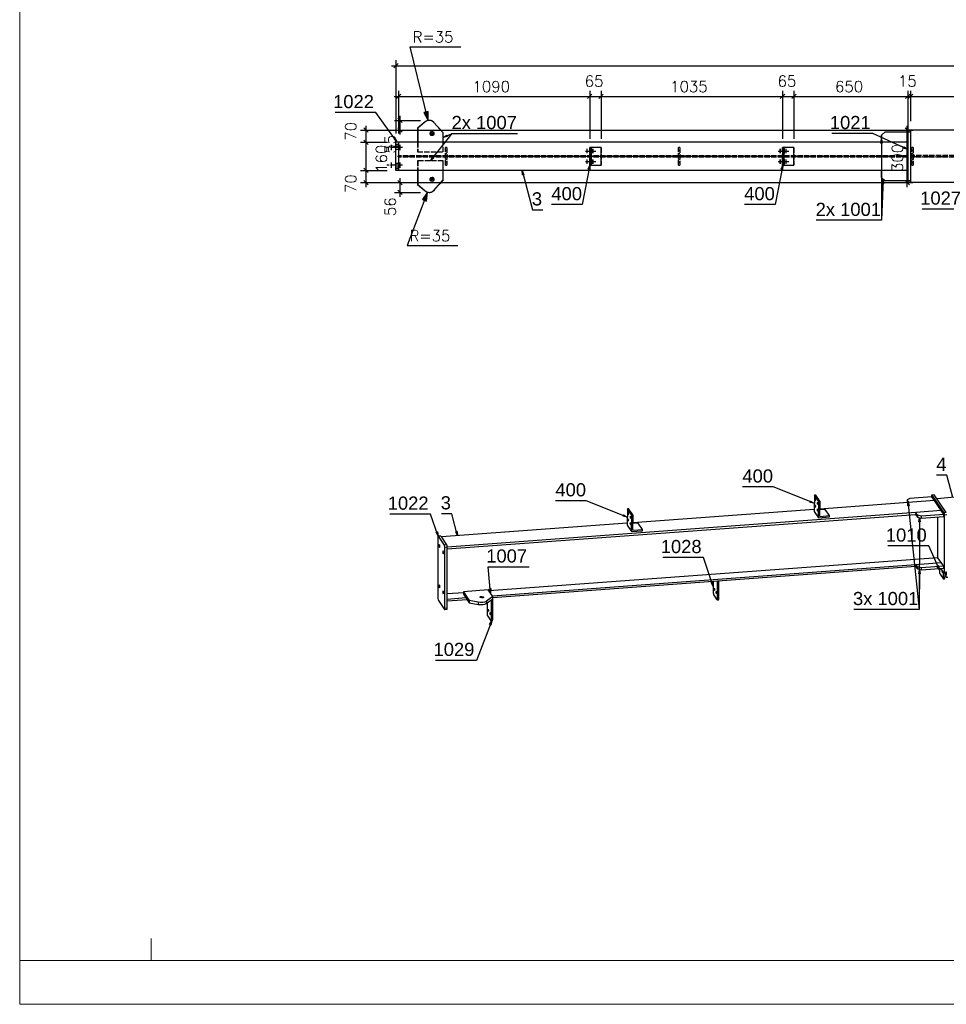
# Model space of a CAD drawing. Header units: millimetres. Extents: x 1814 to 94182, y 11562 to 49454.
# Tile 80 of 256: x 14658 to 15187, y 20272 to 20834. Entities that reach past the tile are written whole.
import ezdxf

# ---------------------------------------------------------------- set-up
doc = ezdxf.new("R2010")
doc.units = ezdxf.units.MM
doc.linetypes.add('ACAD_ISO02W100', pattern=[15, 12, -3])
doc.linetypes.add('ACAD_ISO04W100', pattern=[30, 24, -3, 0, -3])
doc.layers.add('AS_DIM_ON', color=7, linetype='Continuous')
doc.layers.add('pomoc', color=210, linetype='Continuous', lineweight=9, plot=False)
doc.layers.add('ramka', color=84, linetype='Continuous', lineweight=15)
doc.layers.add('wymiar', color=135, linetype='Continuous', lineweight=9)
doc.styles.add('ARIAL', font='arial.ttf')
doc.styles.add('ROMANS', font='romans')

msp = doc.modelspace()

# ---------------------------------------------------------------- hatches: boundary and pattern name
at = {"layer": 'AS_DIM_ON'}
for points in [[(14891.03, 20776.339), (14891.071, 20781.493), (14888.641, 20780.906)], [(14890.689, 20735.42), (14887.748, 20731.188), (14890.086, 20730.302)]]:
    msp.add_hatch(color=8, dxfattribs=at).paths.add_polyline_path(points, flags=0)

# ---------------------------------------------------------------- linework, layer by layer
at = {"color": 145, "linetype": 'Continuous', "ltscale": 0.25}
for p, q in [((14889.395, 20775.554), (14885.072, 20771.852)), ((14889.409, 20775.554), (14885.087, 20771.852)), ((14889.395, 20775.554), (14889.409, 20775.554)), ((14891.686, 20776.396), (14891.671, 20776.396)), ((14899.673, 20769.21), (14894.296, 20775.228)), ((14885.072, 20771.852), (14885.071, 20763.853)), ((14885.072, 20771.852), (14885.087, 20771.852)), ((14885.087, 20771.852), (14885.085, 20763.853)), ((14899.672, 20763.853), (14899.673, 20769.21)), ((15151.681, 20769.853), (15149.681, 20767.853)), ((15149.681, 20767.853), (15149.705, 20767.853)), ((15149.681, 20767.853), (15149.681, 20763.853)), ((15149.705, 20767.853), (15151.705, 20769.853)), ((15149.705, 20763.853), (15149.705, 20767.853)), ((15151.681, 20769.853), (15151.705, 20769.853)), ((15151.705, 20769.853), (15164.702, 20769.853)), ((15166.202, 20770.853), (15164.702, 20770.853)), ((15164.702, 20770.853), (15164.702, 20770.56)), ((15164.702, 20770.56), (15164.702, 20769.853)), ((15164.702, 20769.853), (15166.202, 20769.853)), ((15164.702, 20769.853), (15164.702, 20741.853)), ((15346.702, 20770.853), (15166.202, 20770.853)), ((15166.202, 20770.853), (15166.202, 20770.56)), ((15166.202, 20770.56), (15166.202, 20769.853)), ((15166.202, 20769.853), (15166.202, 20741.853)), ((14874.202, 20763.853), (14872.702, 20763.853)), ((14872.702, 20763.56), (14872.702, 20763.853)), ((14872.702, 20762.853), (14872.702, 20763.56)), ((14872.702, 20762.853), (14874.202, 20762.853)), ((14872.702, 20748.853), (14872.702, 20762.853)), ((14874.202, 20763.853), (14874.202, 20763.56)), ((15149.705, 20763.853), (14874.202, 20763.853)), ((14874.202, 20763.56), (14874.202, 20762.853)), ((14874.202, 20762.853), (14874.202, 20748.853)), ((15164.702, 20763.853), (15149.705, 20763.853)), ((14983.402, 20760.853), (14983.202, 20760.853)), ((14983.202, 20760.853), (14983.202, 20750.853)), ((14984.202, 20760.853), (14983.402, 20760.853)), ((14983.402, 20750.853), (14983.402, 20760.853)), ((14989.717, 20760.853), (14984.202, 20760.853)), ((14984.202, 20750.853), (14984.202, 20760.853)), ((14989.717, 20750.853), (14989.717, 20760.853)), ((15093.402, 20760.853), (15093.202, 20760.853)), ((15093.202, 20760.853), (15093.202, 20750.853)), ((15099.717, 20760.853), (15093.402, 20760.853)), ((15093.402, 20750.853), (15093.402, 20760.853)), ((15094.202, 20750.853), (15094.202, 20760.853)), ((15099.717, 20750.853), (15099.717, 20760.853)), ((14983.202, 20750.853), (14983.402, 20750.853)), ((14983.402, 20750.853), (14984.202, 20750.853)), ((14984.202, 20750.853), (14989.717, 20750.853)), ((15093.202, 20750.853), (15093.402, 20750.853)), ((15093.402, 20750.853), (15099.717, 20750.853)), ((14872.702, 20748.853), (14874.202, 20748.853)), ((14872.702, 20748.146), (14872.702, 20748.853)), ((14872.702, 20747.853), (14872.702, 20748.146)), ((14874.202, 20747.853), (14872.702, 20747.853)), ((14874.202, 20748.853), (14874.202, 20748.146)), ((14874.202, 20748.146), (14874.202, 20747.853)), ((15149.705, 20747.853), (14874.202, 20747.853)), ((14885.071, 20747.853), (14885.072, 20739.819)), ((14885.085, 20747.853), (14885.087, 20739.819)), ((14899.667, 20742.461), (14899.668, 20747.853)), ((15149.681, 20747.853), (15149.681, 20743.853)), ((15164.702, 20747.853), (15149.705, 20747.853)), ((15149.705, 20743.853), (15149.705, 20747.853)), ((14885.072, 20739.819), (14889.395, 20736.117)), ((14885.087, 20739.819), (14885.072, 20739.819)), ((14885.087, 20739.819), (14889.409, 20736.117)), ((14894.296, 20736.443), (14899.673, 20742.461)), ((15149.681, 20743.853), (15151.681, 20741.853)), ((15149.705, 20743.853), (15149.681, 20743.853)), ((15151.705, 20741.853), (15149.705, 20743.853)), ((15151.705, 20741.853), (15151.681, 20741.853)), ((15164.702, 20741.853), (15151.705, 20741.853)), ((15166.202, 20741.853), (15164.702, 20741.853)), ((15164.702, 20741.853), (15164.702, 20741.146)), ((15164.702, 20741.146), (15164.702, 20740.853)), ((15166.202, 20740.853), (15164.702, 20740.853)), ((15166.202, 20741.853), (15166.202, 20741.146)), ((15166.202, 20741.146), (15166.202, 20740.853)), ((15566.202, 20740.853), (15166.202, 20740.853)), ((14889.409, 20736.117), (14889.395, 20736.117)), ((14891.671, 20735.275), (14891.686, 20735.275)), ((15111.401, 20562.564), (15111.208, 20553.256)), ((15112.177, 20562.621), (15111.401, 20562.564)), ((15113.841, 20558.979), (15111.401, 20562.564)), ((15112.665, 20561.904), (15112.177, 20562.621)), ((15114.129, 20559.753), (15112.665, 20561.904)), ((15114.617, 20559.036), (15114.129, 20559.753)), ((15179.814, 20559.451), (15114.525, 20554.63)), ((15164.295, 20559.811), (15164.271, 20558.694)), ((15165.746, 20560.671), (15164.295, 20559.811)), ((15165.271, 20558.377), (15164.295, 20559.811)), ((15178.351, 20561.602), (15165.746, 20560.671)), ((15178.107, 20561.96), (15178.107, 20561.584)), ((15179.805, 20562.666), (15178.351, 20562.531)), ((15178.351, 20562.531), (15185.182, 20552.494)), ((15179.814, 20559.451), (15178.351, 20561.602)), ((15186.637, 20552.629), (15179.805, 20562.666)), ((15183.718, 20553.715), (15179.814, 20559.451)), ((15217.939, 20563.806), (15181.346, 20560.403)), ((15004.726, 20554.687), (15004.532, 20545.379)), ((15005.502, 20554.744), (15004.726, 20554.687)), ((15007.166, 20551.102), (15004.726, 20554.687)), ((15005.99, 20554.027), (15005.502, 20554.744)), ((15007.454, 20551.876), (15005.99, 20554.027)), ((15111.231, 20554.387), (15007.85, 20546.753)), ((15113.647, 20549.671), (15113.841, 20558.979)), ((15113.841, 20558.979), (15114.617, 20559.036)), ((15114.439, 20550.473), (15114.617, 20559.036)), ((15117.525, 20554.466), (15114.517, 20554.244)), ((15119.965, 20550.881), (15117.525, 20554.466)), ((15164.271, 20558.694), (15164.525, 20558.322)), ((15169.175, 20552.642), (14901.998, 20532.914)), ((14901.998, 20531.845), (15169.152, 20551.571)), ((15006.972, 20541.794), (15007.166, 20551.102)), ((15007.166, 20551.102), (15007.942, 20551.159)), ((15007.942, 20551.159), (15007.454, 20551.876)), ((15007.763, 20542.596), (15007.942, 20551.159)), ((15111.208, 20553.256), (15113.647, 20549.671)), ((15113.647, 20549.671), (15119.95, 20550.136)), ((15114.439, 20550.473), (15119.965, 20550.881)), ((15119.95, 20550.136), (15119.965, 20550.881)), ((15169.152, 20551.571), (15169.151, 20551.525)), ((15169.151, 20551.525), (15170.127, 20550.091)), ((15169.175, 20552.642), (15169.152, 20551.571)), ((15183.718, 20553.715), (15169.175, 20552.642)), ((15170.151, 20551.208), (15169.175, 20552.642)), ((15170.151, 20551.208), (15170.127, 20550.091)), ((15170.127, 20550.091), (15172.554, 20549.517)), ((15172.578, 20550.634), (15170.151, 20551.208)), ((15172.554, 20549.517), (15172.578, 20550.634)), ((15172.554, 20549.517), (15185.159, 20550.448)), ((15185.182, 20551.565), (15172.578, 20550.634)), ((15181.858, 20526.849), (15181.858, 20550.204)), ((15185.182, 20551.565), (15183.718, 20553.715)), ((15185.159, 20550.448), (15185.182, 20551.565)), ((15186.637, 20552.629), (15185.182, 20552.494)), ((15186.881, 20551.341), (15185.426, 20551.206)), ((15185.426, 20551.206), (15185.426, 20518.685)), ((15004.556, 20546.51), (14898.705, 20538.694)), ((15004.532, 20545.379), (15006.972, 20541.794)), ((15007.763, 20542.596), (15013.29, 20543.004)), ((15010.85, 20546.589), (15007.842, 20546.367)), ((15013.29, 20543.004), (15010.85, 20546.589)), ((15013.274, 20542.259), (15013.29, 20543.004)), ((14896.64, 20538.527), (14896.64, 20503.677)), ((14898.338, 20539.233), (14896.884, 20539.098)), ((14900.3, 20534.079), (14896.884, 20539.098)), ((14898.826, 20538.516), (14898.338, 20539.233)), ((14901.754, 20534.214), (14898.826, 20538.516)), ((15006.972, 20541.794), (15013.274, 20542.259)), ((14901.754, 20534.214), (14900.3, 20534.079)), ((14901.998, 20532.927), (14900.544, 20532.791)), ((14900.544, 20497.941), (14900.544, 20532.791)), ((14901.998, 20498.076), (14901.998, 20532.927)), ((15181.858, 20526.849), (14925.83, 20507.944)), ((15183.718, 20524.115), (15181.858, 20526.849)), ((14927.692, 20505.211), (15169.175, 20523.041)), ((14928, 20504.165), (15169.152, 20521.971)), ((15169.152, 20521.971), (15169.151, 20521.924)), ((15169.151, 20521.924), (15170.127, 20520.491)), ((15169.175, 20523.041), (15169.152, 20521.971)), ((15169.175, 20523.041), (15183.718, 20524.115)), ((15170.151, 20521.608), (15169.175, 20523.041)), ((15170.151, 20521.608), (15170.127, 20520.491)), ((15170.127, 20520.491), (15172.554, 20519.917)), ((15172.578, 20521.034), (15170.151, 20521.608)), ((15172.554, 20519.917), (15172.578, 20521.034)), ((15172.554, 20519.917), (15185.159, 20520.848)), ((15185.182, 20521.964), (15172.578, 20521.034)), ((15182.68, 20520.664), (15182.68, 20519.363)), ((15183.41, 20520.718), (15185.182, 20518.114)), ((15185.182, 20521.964), (15183.718, 20524.115)), ((15185.159, 20520.848), (15185.182, 20521.964)), ((15183.046, 20517.431), (15184.754, 20514.922)), ((15184.894, 20514.822), (15185.67, 20514.895)), ((15185.12, 20515.778), (15185.12, 20518.206)), ((15185.12, 20515.778), (15185.896, 20515.85)), ((15185.182, 20518.114), (15186.637, 20518.25)), ((15185.426, 20518.685), (15186.881, 20518.82)), ((15185.896, 20515.85), (15185.896, 20518.181)), ((15053.7, 20513.446), (15053.7, 20507.367)), ((15056.14, 20503.783), (15056.14, 20513.626)), ((15056.915, 20503.855), (15056.915, 20513.684)), ((14911.203, 20506.864), (14901.998, 20506.184)), ((14901.998, 20503.313), (14912.538, 20504.092)), ((14911.209, 20507.458), (14911.195, 20506.063)), ((14911.195, 20506.063), (14914.492, 20501.224)), ((14925.355, 20508.642), (14911.209, 20507.458)), ((14911.209, 20507.458), (14913.791, 20503.669)), ((14913.791, 20503.669), (14914.506, 20502.619)), ((14924.245, 20500.761), (14927.992, 20503.355)), ((14928.006, 20504.75), (14924.26, 20502.156)), ((14928.006, 20504.75), (14925.355, 20508.642)), ((14927.935, 20491.86), (14927.935, 20503.315)), ((14927.992, 20503.355), (14928.006, 20504.75)), ((15054.066, 20505.436), (15055.774, 20502.927)), ((15056.14, 20503.783), (15056.915, 20503.855)), ((14896.884, 20502.389), (14900.3, 20497.37)), ((14901.998, 20498.076), (14900.544, 20497.941)), ((14901.998, 20502.245), (14913.231, 20503.074)), ((14914.506, 20502.619), (14914.492, 20501.224)), ((14914.492, 20501.224), (14919.587, 20500.248)), ((14914.506, 20502.619), (14919.601, 20501.643)), ((14919.601, 20501.643), (14919.587, 20500.248)), ((14924.26, 20502.156), (14924.245, 20500.761)), ((14924.719, 20501.089), (14924.719, 20495.372)), ((14927.159, 20491.787), (14927.159, 20502.778)), ((15055.914, 20502.827), (15056.69, 20502.899)), ((14900.3, 20497.37), (14901.754, 20497.506)), ((14925.085, 20493.441), (14926.793, 20490.931)), ((14926.933, 20490.832), (14927.709, 20490.904)), ((14927.159, 20491.787), (14927.935, 20491.86))]:
    msp.add_line(p, q, dxfattribs=at)
at = {"color": 84, "linetype": 'ACAD_ISO02W100', "ltscale": 0.25}
for p, q in [((14894.281, 20775.228), (14899.658, 20769.21)), ((14894.296, 20775.228), (14894.281, 20775.228)), ((14899.656, 20758.353), (14899.658, 20769.21)), ((14899.658, 20769.21), (14899.673, 20769.21)), ((15164.678, 20769.853), (15164.678, 20763.853)), ((14874.202, 20761.752), (14872.702, 20761.752)), ((14885.071, 20763.853), (14885.069, 20758.353)), ((14885.085, 20763.853), (14885.084, 20758.353)), ((14899.67, 20758.353), (14899.672, 20763.853)), ((14872.702, 20759.952), (14874.202, 20759.952)), ((15164.702, 20756.228), (14874.202, 20756.228)), ((14885.069, 20758.353), (14885.084, 20758.353)), ((14885.084, 20758.353), (14899.67, 20758.353)), ((14901.702, 20760.853), (14900.902, 20760.853)), ((14900.902, 20750.853), (14900.902, 20760.853)), ((14900.902, 20759.353), (14901.702, 20759.353)), ((14901.702, 20759.053), (14900.902, 20759.053)), ((14900.902, 20757.653), (14901.702, 20757.653)), ((14901.702, 20760.853), (14901.702, 20750.853)), ((14984.018, 20760.853), (14984.018, 20750.853)), ((14989.701, 20760.853), (14989.701, 20750.853)), ((15034.702, 20760.853), (15033.902, 20760.853)), ((15033.902, 20750.853), (15033.902, 20760.853)), ((15033.902, 20759.353), (15034.702, 20759.353)), ((15034.702, 20759.053), (15033.902, 20759.053)), ((15033.902, 20757.653), (15034.702, 20757.653)), ((15034.702, 20760.853), (15034.702, 20750.853)), ((15094.018, 20760.853), (15094.018, 20750.853)), ((15099.701, 20760.853), (15099.701, 20750.853)), ((15566.202, 20756.328), (15166.202, 20756.328)), ((15167.702, 20760.853), (15166.902, 20760.853)), ((15166.902, 20750.853), (15166.902, 20760.853)), ((15166.902, 20759.353), (15167.702, 20759.353)), ((15167.702, 20759.053), (15166.902, 20759.053)), ((15166.902, 20757.653), (15167.702, 20757.653)), ((15167.702, 20760.853), (15167.702, 20750.853)), ((14874.202, 20751.752), (14872.702, 20751.752)), ((15164.702, 20755.478), (14874.202, 20755.478)), ((14885.084, 20753.318), (14885.069, 20753.318)), ((14885.069, 20753.318), (14885.071, 20747.853)), ((14899.67, 20753.318), (14885.084, 20753.318)), ((14885.084, 20753.318), (14885.085, 20747.853)), ((14899.658, 20742.461), (14899.656, 20753.318)), ((14899.672, 20747.853), (14899.67, 20753.318)), ((14901.702, 20754.053), (14900.902, 20754.053)), ((14900.902, 20752.653), (14901.702, 20752.653)), ((14900.902, 20752.353), (14901.702, 20752.353)), ((14900.902, 20750.853), (14901.702, 20750.853)), ((15034.702, 20754.053), (15033.902, 20754.053)), ((15033.902, 20752.653), (15034.702, 20752.653)), ((15033.902, 20752.353), (15034.702, 20752.353)), ((15033.902, 20750.853), (15034.702, 20750.853)), ((15566.202, 20755.378), (15166.202, 20755.378)), ((15167.702, 20754.053), (15166.902, 20754.053)), ((15166.902, 20752.653), (15167.702, 20752.653)), ((15166.902, 20752.353), (15167.702, 20752.353)), ((15166.902, 20750.853), (15167.702, 20750.853)), ((14872.702, 20749.952), (14874.202, 20749.952)), ((15164.678, 20747.853), (15164.678, 20741.853)), ((14899.658, 20742.461), (14894.281, 20736.443)), ((14899.673, 20742.461), (14899.658, 20742.461)), ((14894.281, 20736.443), (14894.296, 20736.443))]:
    msp.add_line(p, q, dxfattribs=at)
at = {"color": 7}
for p, q in [((14899.672, 20766.531), (14904.725, 20768.905)), ((15149.681, 20765.853), (15149.692, 20719.353)), ((15164.783, 20559.094), (15171.123, 20497.345)), ((15171.341, 20549.804), (15171.123, 20497.345))]:
    msp.add_line(p, q, dxfattribs=at)
at = {"color": 0, "linetype": 'ByBlock', "lineweight": -2}
for p, q in [((14899.672, 20766.531, 12390.843), (14901.758, 20767.972, 12390.843)), ((14902.112, 20767.217, 12390.843), (14901.758, 20767.972, 12390.843)), ((14872.337, 20766.129, 12422.547), (14871.659, 20765.644, 12422.547)), ((14873.452, 20763.853, 12422.547), (14871.659, 20765.644, 12422.547)), ((14872.337, 20766.129, 12422.547), (14873.452, 20763.853, 12422.547)), ((14902.112, 20767.217, 12390.843), (14899.672, 20766.531, 12390.843)), ((15149.265, 20763.353, 12415.873), (15149.681, 20765.853, 12415.873)), ((15149.265, 20763.353, 12415.873), (15150.099, 20763.353, 12415.873)), ((15149.681, 20765.853, 12415.873), (15150.099, 20763.353, 12415.873)), ((15162.595, 20761.261, 12416.723), (15162.252, 20760.502, 12416.723)), ((15164.702, 20759.853, 12416.723), (15162.252, 20760.502, 12416.723)), ((15162.595, 20761.261, 12416.723), (15164.702, 20759.853, 12416.723)), ((14892.377, 20753.318, 12390.843), (14893.603, 20755.537, 12390.843)), ((14894.256, 20755.019, 12390.843), (14892.377, 20753.318, 12390.843)), ((14894.256, 20755.019, 12390.843), (14893.603, 20755.537, 12390.843)), ((14982.42, 20748.477, 12424.352), (14983.302, 20750.853, 12424.352)), ((14983.302, 20750.853, 12424.352), (14983.239, 20748.319, 12424.352)), ((15092.42, 20748.477, 12422.152), (15093.302, 20750.853, 12422.152)), ((15093.302, 20750.853, 12422.152), (15093.239, 20748.319, 12422.152)), ((14944.872, 20745.33, 12418.778), (14944.627, 20747.853, 12418.778)), ((14944.627, 20747.853, 12418.778), (14945.677, 20745.546, 12418.778)), ((14944.872, 20745.33, 12418.778), (14945.677, 20745.546, 12418.778)), ((14982.42, 20748.477, 12424.352), (14983.239, 20748.319, 12424.352)), ((15092.42, 20748.477, 12422.152), (15093.239, 20748.319, 12422.152)), ((15150.16, 20740.373, 12415.873), (15150.681, 20742.853, 12415.873)), ((15150.16, 20740.373, 12415.873), (15150.992, 20740.337, 12415.873)), ((15150.681, 20742.853, 12415.873), (15150.992, 20740.337, 12415.873)), ((15109.138, 20559.225, 24563.402), (15108.828, 20558.451, 24563.402)), ((15111.304, 20557.91, 24563.402), (15108.828, 20558.451, 24563.402)), ((15109.138, 20559.225, 24563.402), (15111.304, 20557.91, 24563.402)), ((15164.624, 20556.565, 24563.402), (15164.783, 20559.094, 24563.402)), ((15164.624, 20556.565, 24563.402), (15165.453, 20556.65, 24563.402)), ((15164.783, 20559.094, 24563.402), (15165.453, 20556.65, 24563.402)), ((15002.462, 20551.348, 24563.402), (15002.153, 20550.574, 24563.402)), ((15004.629, 20550.033, 24563.402), (15002.153, 20550.574, 24563.402)), ((15002.462, 20551.348, 24563.402), (15004.629, 20550.033, 24563.402)), ((15170.914, 20547.306, 24563.402), (15171.341, 20549.804, 24563.402)), ((15171.341, 20549.804, 24563.402), (15171.747, 20547.302, 24563.402)), ((15170.914, 20547.306, 24563.402), (15171.747, 20547.302, 24563.402)), ((14896.342, 20541.623, 24563.402), (14895.553, 20541.355, 24563.402)), ((14896.751, 20539.121, 24563.402), (14895.553, 20541.355, 24563.402)), ((14896.342, 20541.623, 24563.402), (14896.751, 20539.121, 24563.402)), ((14907.625, 20541.894, 24563.402), (14906.82, 20541.678, 24563.402)), ((14907.87, 20539.371, 24563.402), (14906.82, 20541.678, 24563.402)), ((14907.625, 20541.894, 24563.402), (14907.87, 20539.371, 24563.402)), ((15170.9, 20517.708, 24563.402), (15171.341, 20520.204, 24563.402)), ((15171.341, 20520.204, 24563.402), (15171.734, 20517.7, 24563.402)), ((15182.036, 20522.465, 24563.402), (15181.276, 20522.124, 24563.402)), ((15182.68, 20520.014, 24563.402), (15181.276, 20522.124, 24563.402)), ((15182.036, 20522.465, 24563.402), (15182.68, 20520.014, 24563.402)), ((15170.9, 20517.708, 24563.402), (15171.734, 20517.7, 24563.402)), ((15186.591, 20515.698, 24563.402), (15186.77, 20518.226, 24563.402)), ((15186.591, 20515.698, 24563.402), (15187.421, 20515.776, 24563.402)), ((14926.87, 20509.223, 24563.402), (14926.04, 20509.148, 24563.402)), ((14926.68, 20506.696, 24563.402), (14926.04, 20509.148, 24563.402)), ((14926.87, 20509.223, 24563.402), (14926.68, 20506.696, 24563.402)), ((15053.31, 20512.911, 24563.402), (15052.519, 20512.649, 24563.402)), ((15053.7, 20510.407, 24563.402), (15052.519, 20512.649, 24563.402)), ((15053.31, 20512.911, 24563.402), (15053.7, 20510.407, 24563.402)), ((14926.029, 20488.688, 24563.402), (14927.321, 20490.868, 24563.402)), ((14926.029, 20488.688, 24563.402), (14926.806, 20488.386, 24563.402)), ((14927.321, 20490.868, 24563.402), (14926.806, 20488.386, 24563.402))]:
    msp.add_line(p, q, dxfattribs=at)
at = {"color": 10, "linetype": 'ACAD_ISO04W100', "ltscale": 0.25}
for p, q in [((14870.25, 20759.352), (14870.25, 20762.352)), ((14875.155, 20759.352), (14875.155, 20762.352)), ((14876.455, 20760.852), (14867.55, 20760.852)), ((14870.25, 20760.852), (14870.25, 20760.852)), ((14875.155, 20760.852), (14875.155, 20760.852)), ((14980.73, 20758.853), (14987.134, 20758.853)), ((14980.81, 20758.853), (14987.214, 20758.853)), ((14981.754, 20758.853), (14981.706, 20758.853)), ((14981.73, 20757.653), (14981.73, 20760.053)), ((14981.834, 20758.853), (14981.786, 20758.853)), ((14981.81, 20757.653), (14981.81, 20760.053)), ((14983.202, 20750.853), (14983.202, 20760.853)), ((14983.31, 20758.853), (14983.254, 20758.853)), ((14983.282, 20757.453), (14983.282, 20760.253)), ((14983.282, 20758.853), (14984.082, 20758.853)), ((14983.39, 20758.853), (14983.334, 20758.853)), ((14983.362, 20757.453), (14983.362, 20760.253)), ((14983.362, 20758.853), (14984.162, 20758.853)), ((14984.11, 20758.853), (14984.054, 20758.853)), ((14984.082, 20757.453), (14984.082, 20760.253)), ((14984.19, 20758.853), (14984.134, 20758.853)), ((14984.162, 20757.453), (14984.162, 20760.253)), ((14985.059, 20758.853), (14985.011, 20758.853)), ((14985.035, 20757.653), (14985.035, 20760.053)), ((14985.138, 20758.853), (14985.091, 20758.853)), ((14985.115, 20757.653), (14985.115, 20760.053)), ((15090.73, 20758.853), (15097.134, 20758.853)), ((15090.81, 20758.853), (15097.214, 20758.853)), ((15091.706, 20758.853), (15091.754, 20758.853)), ((15091.73, 20760.053), (15091.73, 20757.653)), ((15091.786, 20758.853), (15091.834, 20758.853)), ((15091.81, 20760.053), (15091.81, 20757.653)), ((15093.202, 20750.853), (15093.202, 20760.853)), ((15093.254, 20758.853), (15093.31, 20758.853)), ((15093.282, 20760.253), (15093.282, 20757.453)), ((15093.282, 20758.853), (15094.082, 20758.853)), ((15093.334, 20758.853), (15093.39, 20758.853)), ((15093.362, 20760.253), (15093.362, 20757.453)), ((15093.362, 20758.853), (15094.162, 20758.853)), ((15094.054, 20758.853), (15094.11, 20758.853)), ((15094.082, 20760.253), (15094.082, 20757.453)), ((15094.134, 20758.853), (15094.19, 20758.853)), ((15094.162, 20760.253), (15094.162, 20757.453)), ((15095.011, 20758.853), (15095.059, 20758.853)), ((15095.035, 20760.053), (15095.035, 20757.653)), ((15095.091, 20758.853), (15095.138, 20758.853)), ((15095.115, 20760.053), (15095.115, 20757.653)), ((14876.455, 20750.852), (14867.55, 20750.852)), ((14870.25, 20749.352), (14870.25, 20752.352)), ((14870.25, 20750.852), (14870.25, 20750.852)), ((15164.702, 20755.853), (14873.502, 20755.853)), ((14875.155, 20749.352), (14875.155, 20752.352)), ((14875.155, 20750.852), (14875.155, 20750.852)), ((14980.73, 20752.853), (14987.134, 20752.853)), ((14980.81, 20752.853), (14987.214, 20752.853)), ((14981.754, 20752.853), (14981.706, 20752.853)), ((14981.73, 20751.653), (14981.73, 20754.053)), ((14981.834, 20752.853), (14981.786, 20752.853)), ((14981.81, 20751.653), (14981.81, 20754.053)), ((14983.31, 20752.853), (14983.254, 20752.853)), ((14983.282, 20751.453), (14983.282, 20754.253)), ((14983.282, 20752.853), (14984.082, 20752.853)), ((14983.39, 20752.853), (14983.334, 20752.853)), ((14983.362, 20751.453), (14983.362, 20754.253)), ((14983.362, 20752.853), (14984.162, 20752.853)), ((14984.11, 20752.853), (14984.054, 20752.853)), ((14984.082, 20751.453), (14984.082, 20754.253)), ((14984.19, 20752.853), (14984.134, 20752.853)), ((14984.162, 20751.453), (14984.162, 20754.253)), ((14985.059, 20752.853), (14985.011, 20752.853)), ((14985.035, 20751.653), (14985.035, 20754.053)), ((14985.138, 20752.853), (14985.091, 20752.853)), ((14985.115, 20751.653), (14985.115, 20754.053)), ((15090.73, 20752.853), (15097.134, 20752.853)), ((15090.81, 20752.853), (15097.214, 20752.853)), ((15091.706, 20752.853), (15091.754, 20752.853)), ((15091.73, 20754.053), (15091.73, 20751.653)), ((15091.786, 20752.853), (15091.834, 20752.853)), ((15091.81, 20754.053), (15091.81, 20751.653)), ((15093.254, 20752.853), (15093.31, 20752.853)), ((15093.282, 20754.253), (15093.282, 20751.453)), ((15093.282, 20752.853), (15094.082, 20752.853)), ((15093.334, 20752.853), (15093.39, 20752.853)), ((15093.362, 20754.253), (15093.362, 20751.453)), ((15093.362, 20752.853), (15094.162, 20752.853)), ((15094.054, 20752.853), (15094.11, 20752.853)), ((15094.082, 20754.253), (15094.082, 20751.453)), ((15094.134, 20752.853), (15094.19, 20752.853)), ((15094.162, 20754.253), (15094.162, 20751.453)), ((15095.011, 20752.853), (15095.059, 20752.853)), ((15095.035, 20754.053), (15095.035, 20751.653)), ((15095.091, 20752.853), (15095.138, 20752.853)), ((15095.115, 20754.053), (15095.115, 20751.653)), ((15166.202, 20755.853), (15566.202, 20755.853))]:
    msp.add_line(p, q, dxfattribs=at)
at = {"color": 7}
for points in [[(14873.452, 20763.853), (14861.297, 20780.847), (14837.989, 20780.847)], [(14892.377, 20753.318), (14904.725, 20768.905), (14942.01, 20768.905)], [(15164.702, 20759.853), (15144.653, 20768.905), (15121.344, 20768.905)], [(14983.302, 20750.853), (14978.964, 20728.328), (14961.483, 20728.328)], [(15093.302, 20750.853), (15088.964, 20728.328), (15071.483, 20728.328)], [(15203.26, 20750.853), (15196.19, 20725.8), (15172.882, 20725.8)], [(14944.627, 20747.853), (14950.656, 20725.353), (14956.483, 20725.353)], [(15150.681, 20742.853), (15149.692, 20719.353), (15112.407, 20719.353)], [(15190.307, 20561.237), (15186.909, 20573.918), (15181.082, 20573.918)], [(15111.304, 20557.91), (15087.942, 20567.253), (15070.461, 20567.253)], [(15004.629, 20550.033), (14981.266, 20559.376), (14963.785, 20559.376)], [(14896.751, 20539.121), (14892.461, 20551.761), (14869.153, 20551.761)], [(14907.87, 20539.371), (14904.498, 20551.955), (14898.671, 20551.955)], [(15182.68, 20520.014), (15176.6, 20533.557), (15153.292, 20533.557)], [(15053.7, 20510.407), (15048.21, 20527.003), (15024.901, 20527.003)], [(14926.68, 20506.696), (14925.331, 20521.628), (14948.639, 20521.628)], [(15171.341, 20520.204), (15171.123, 20497.345), (15133.838, 20497.345)], [(14927.321, 20490.868), (14918.579, 20468.322), (14895.27, 20468.322)]]:
    msp.add_lwpolyline(points, dxfattribs=at)
at = {"color": 7, "linetype": 'Continuous', "ltscale": 0.25}
for points in [[(14892.175, 20767.862), (14893.295, 20768.86), (14892.297, 20769.98)], [(14892.63, 20769.607), (14892.395, 20769.295), (14892.297, 20768.918), (14892.351, 20768.531), (14892.548, 20768.195), (14892.86, 20767.96), (14893.238, 20767.862), (14893.624, 20767.916), (14893.96, 20768.113), (14894.195, 20768.425), (14894.293, 20768.802), (14894.24, 20769.189), (14894.042, 20769.525), (14893.73, 20769.76), (14893.353, 20769.858), (14892.966, 20769.804), (14892.63, 20769.607)], [(14894.293, 20767.74), (14893.295, 20768.86), (14894.415, 20769.858)], [(14892.21, 20743.802), (14893.295, 20742.766), (14894.331, 20743.851)], [(14892.259, 20741.681), (14893.295, 20742.766), (14894.38, 20741.73)], [(14893.986, 20743.489), (14893.656, 20743.698), (14893.272, 20743.766), (14892.891, 20743.681), (14892.572, 20743.456), (14892.363, 20743.127), (14892.295, 20742.743), (14892.38, 20742.362), (14892.605, 20742.043), (14892.934, 20741.833), (14893.318, 20741.766), (14893.699, 20741.851), (14894.018, 20742.075), (14894.228, 20742.405), (14894.295, 20742.789), (14894.21, 20743.17), (14893.986, 20743.489)]]:
    msp.add_lwpolyline(points, dxfattribs=at)
at = {"color": 145, "linetype": 'Continuous', "ltscale": 0.25, "extrusion": (0.009749, 1.66867e-14, 0.999952)}
msp.add_circle((14892.573, 20768.86, 145.19), 1.1, dxfattribs=at)
at = {"color": 145, "linetype": 'Continuous', "ltscale": 0.25, "extrusion": (0.009749, -2.65829e-14, 0.999952)}
msp.add_circle((14892.573, 20742.766, 145.19), 1.1, dxfattribs=at)
at = {"color": 145, "linetype": 'Continuous', "ltscale": 0.25, "extrusion": (-0.969583, -0.071593, 0.234059)}
for centre in [(-19391.355, 3881.819, -16124.138), (-19387.648, 3881.737, -16123.796), (-19385.395, 3882.042, -16125.062), (-19389.103, 3882.124, -16125.404), (-19387.648, 3856.701, -16019.802), (-19391.355, 3856.783, -16020.144), (-19389.103, 3857.088, -16021.409), (-19385.395, 3857.005, -16021.067)]:
    msp.add_circle(centre, 0.7, dxfattribs=at)
at = {"color": 145, "linetype": 'Continuous', "ltscale": 0.25, "extrusion": (-0.969777, -0.090191, 0.226712)}
for centre, radius in [((-19065.815, 3793.989, -16299.059), 0.9), ((-19062.02, 3794.465, -16301.102), 0.9), ((-19042.958, 3793.507, -16296.989), 0.9), ((-19026.618, 3828.896, -16449.02), 0.7), ((-19039.162, 3793.983, -16299.032), 0.9), ((-19024.72, 3829.134, -16450.041), 0.7), ((-19026.618, 3799.528, -16322.856), 0.7), ((-19024.72, 3799.766, -16323.877), 0.7)]:
    msp.add_circle(centre, radius, dxfattribs=at)
at = {"color": 145, "linetype": 'Continuous', "ltscale": 0.25, "extrusion": (0.009454, 0.930009, 0.367415)}
msp.add_circle((-14712.524, -7588.954, 19210.306), 1.1, dxfattribs=at)
at = {"color": 145, "linetype": 'Continuous', "ltscale": 0.25, "extrusion": (0.009749, -1.49261e-14, 0.999952)}
msp.add_arc((14890.964, 20772.896, 145.174), 3.5, 90, 130.57587, dxfattribs=at)
at = {"color": 145, "linetype": 'Continuous', "ltscale": 0.25, "extrusion": (0.009749, 6.19711e-14, 0.999952)}
msp.add_arc((14890.978, 20772.896, 145.174), 3.5, 41.78541, 130.57587, dxfattribs=at)
at = {"color": 84, "linetype": 'ACAD_ISO02W100', "ltscale": 0.25, "extrusion": (0.009749, -1.49261e-14, 0.999952)}
msp.add_arc((14890.964, 20772.896, 145.174), 3.5, 41.78541, 90, dxfattribs=at)
at = {"color": 145, "linetype": 'Continuous', "ltscale": 0.25, "extrusion": (-0.009749, -1.82602e-13, -0.999952)}
msp.add_arc((-14892.558, 20768.86, -145.19), 1.1, 93.63162, 272.86909, dxfattribs=at)
at = {"color": 145, "linetype": 'Continuous', "ltscale": 0.25, "extrusion": (-0.009749, -8.46747e-14, -0.999952)}
msp.add_arc((-14892.558, 20742.766, -145.19), 1.1, 89.06827, 268.30476, dxfattribs=at)
at = {"color": 145, "linetype": 'Continuous', "ltscale": 0.25, "extrusion": (0.009749, -2.96583e-14, 0.999952)}
msp.add_arc((14890.964, 20738.775, 145.174), 3.5, 229.42413, 270, dxfattribs=at)
at = {"color": 145, "linetype": 'Continuous', "ltscale": 0.25, "extrusion": (0.009749, 5.30213e-15, 0.999952)}
msp.add_arc((14890.978, 20738.775, 145.174), 3.5, 229.42413, 318.21459, dxfattribs=at)
at = {"color": 84, "linetype": 'ACAD_ISO02W100', "ltscale": 0.25, "extrusion": (0.009749, -2.96583e-14, 0.999952)}
msp.add_arc((14890.964, 20738.775, 145.174), 3.5, 270, 318.21459, dxfattribs=at)
at = {"color": 145, "linetype": 'Continuous', "ltscale": 0.25, "extrusion": (-0.969777, -0.090191, 0.226712)}
for centre, radius, start, end in [((-19067.712, 3858.005, -16574.075), 1, 157.69573, 247.69573), ((-19070.444, 3793.976, -16299.001), 1, 157.69573, 247.69573), ((-19065.13, 3794.641, -16301.861), 1, 67.69573, 157.69573), ((-19065.13, 3794.972, -16303.284), 1, 67.69573, 157.69573), ((-19024.684, 3858.167, -16574.77), 1.5, 247.69573, 337.69573), ((-19022.028, 3858.5, -16576.2), 1.5, 337.69573, 67.69573), ((-19022.028, 3858.677, -16576.959), 1.5, 0.19573, 67.69573), ((-19035.743, 3793.244, -16295.858), 1, 247.69573, 337.69573), ((-19024.684, 3828.8, -16448.606), 1.5, 247.69573, 337.69573), ((-19022.028, 3829.132, -16450.036), 1.5, 337.69573, 67.69573), ((-19022.028, 3829.309, -16450.795), 1.5, 0.19573, 67.69573), ((-19030.43, 3793.91, -16298.718), 1, 337.69573, 67.69573), ((-19030.43, 3794.241, -16300.141), 1, 337.69573, 67.69573), ((-19024.684, 3799.432, -16322.442), 1.5, 247.69573, 337.69573), ((-19022.028, 3799.765, -16323.872), 1.5, 337.69573, 67.69573), ((-19022.028, 3799.942, -16324.631), 1.5, 0.19573, 67.69573)]:
    msp.add_arc(centre, radius, start, end, dxfattribs=at)
at = {"color": 145, "linetype": 'Continuous', "ltscale": 0.25, "extrusion": (0.969777, 0.090191, -0.226712)}
for centre, radius, start, end in [((19057.085, 3859.337, 16579.795), 1, 22.30427, 112.30427), ((19026.618, 3858.264, 16575.184), 0.7, 102.48972, 263.20248), ((19024.72, 3858.501, 16576.205), 0.7, 102.48965, 302.11881), ((19024.704, 3858.654, 16576.862), 1, 112.30427, 202.30427)]:
    msp.add_arc(centre, radius, start, end, dxfattribs=at)
at = {"color": 145, "linetype": 'Continuous', "ltscale": 0.25, "extrusion": (0.009454, 0.930009, 0.367415)}
for centre in [(-14711.978, -7587.86, 19207.537), (-14711.978, -7588.373, 19208.835)]:
    msp.add_arc(centre, 3.5, 63.76114, 152.55159, dxfattribs=at)
at = {"layer": 'AS_DIM_ON', "color": 8}
for p, q in [((14870.202, 20807.555), (15862.202, 20807.555)), ((14872.702, 20810.68), (14872.702, 20768.853)), ((14871.702, 20790.03), (14983.202, 20790.03)), ((14874.202, 20793.155), (14874.202, 20768.853)), ((14983.202, 20793.155), (14983.202, 20765.853)), ((14983.202, 20790.03), (14989.717, 20790.03)), ((14989.717, 20793.155), (14989.717, 20765.853)), ((14989.717, 20790.03), (15093.202, 20790.03)), ((15093.202, 20793.155), (15093.202, 20765.853)), ((15093.202, 20790.03), (15099.717, 20790.03)), ((15099.717, 20793.155), (15099.717, 20765.853)), ((15099.717, 20790.03), (15164.702, 20790.03)), ((15164.702, 20793.155), (15164.702, 20761.228)), ((15164.702, 20790.03), (15166.202, 20790.03)), ((15166.202, 20793.155), (15166.202, 20775.853)), ((15166.202, 20790.03), (15566.202, 20790.03)), ((14875.047, 20768.353), (14875.047, 20778.896)), ((14855.65, 20763.853), (14855.65, 20773.353)), ((14871.922, 20776.396), (14886.671, 20776.396)), ((15164.402, 20738.353), (15164.402, 20773.353)), ((14852.525, 20770.853), (15161.202, 20770.853)), ((14871.922, 20770.853), (15161.202, 20770.853)), ((15161.277, 20770.853), (15167.527, 20770.853)), ((14852.525, 20763.853), (14867.702, 20763.853)), ((14855.65, 20747.853), (14855.65, 20763.853)), ((14852.525, 20747.853), (14867.702, 20747.853)), ((14855.65, 20738.353), (14855.65, 20747.853)), ((14852.525, 20740.853), (15161.202, 20740.853)), ((14871.922, 20740.853), (15161.202, 20740.853)), ((14875.047, 20732.775), (14875.047, 20743.353)), ((15161.277, 20740.853), (15167.527, 20740.853)), ((14871.922, 20735.275), (14886.671, 20735.275))]:
    msp.add_line(p, q, dxfattribs=at)
at = {"layer": 'AS_DIM_ON', "color": 8, "linetype": 'ByBlock', "lineweight": -2}
for p, q in [((14873.952, 20808.805, 24992.723), (14871.452, 20806.305, 24992.723)), ((14875.452, 20791.28, 24992.723), (14872.952, 20788.78, 24992.723)), ((14981.952, 20788.78, 24992.723), (14984.452, 20791.28, 24992.723)), ((14984.452, 20791.28, 24992.723), (14981.952, 20788.78, 24992.723)), ((14988.467, 20788.78, 24992.723), (14990.967, 20791.28, 24992.723)), ((14990.967, 20791.28, 24992.723), (14988.467, 20788.78, 24992.723)), ((15091.952, 20788.78, 24992.723), (15094.452, 20791.28, 24992.723)), ((15094.452, 20791.28, 24992.723), (15091.952, 20788.78, 24992.723)), ((15098.467, 20788.78, 24992.723), (15100.967, 20791.28, 24992.723)), ((15100.967, 20791.28, 24992.723), (15098.467, 20788.78, 24992.723)), ((15163.452, 20788.78, 24992.723), (15165.952, 20791.28, 24992.723)), ((15165.952, 20791.28, 24992.723), (15163.452, 20788.78, 24992.723)), ((15164.952, 20788.78, 24992.723), (15167.452, 20791.28, 24992.723)), ((15167.452, 20791.28, 24992.723), (15164.952, 20788.78, 24992.723)), ((14876.297, 20775.146, 24992.723), (14873.797, 20777.646, 24992.723)), ((14856.9, 20769.603, 24992.723), (14854.4, 20772.103, 24992.723)), ((14873.797, 20772.103, 24992.723), (14876.297, 20769.603, 24992.723)), ((15165.652, 20769.603, 24992.723), (15163.152, 20772.103, 24992.723)), ((14856.9, 20762.603, 24992.723), (14854.4, 20765.103, 24992.723)), ((14854.4, 20765.103, 24992.723), (14856.9, 20762.603, 24992.723)), ((14856.9, 20746.603, 24992.723), (14854.4, 20749.103, 24992.723)), ((14854.4, 20749.103, 24992.723), (14856.9, 20746.603, 24992.723)), ((14854.4, 20742.103, 24992.723), (14856.9, 20739.603, 24992.723)), ((14876.297, 20739.603, 24992.723), (14873.797, 20742.103, 24992.723)), ((15163.152, 20742.103, 24992.723), (15165.652, 20739.603, 24992.723)), ((14873.797, 20736.525, 24992.723), (14876.297, 20734.025, 24992.723))]:
    msp.add_line(p, q, dxfattribs=at)
at = {"layer": 'AS_DIM_ON', "color": 8}
for points in [[(14891.03, 20776.339), (14880.885, 20818.344), (14909.695, 20818.344)], [(14891.03, 20776.339), (14891.071, 20781.493), (14888.641, 20780.906), (14891.03, 20776.339)], [(14890.689, 20735.42), (14879.122, 20704.902), (14907.932, 20704.902)], [(14890.689, 20735.42), (14887.748, 20731.188), (14890.086, 20730.302), (14890.689, 20735.42)]]:
    msp.add_lwpolyline(points, dxfattribs=at)
at = {"layer": 'pomoc'}
msp.add_lwpolyline([(14658.067, 21322.087), (17358.067, 21322.087), (17358.067, 20272.087), (14658.067, 20272.087)], close=True, dxfattribs=at)
at = {"layer": 'ramka', "linetype": 'Continuous'}
msp.add_line((17333.067, 20297.087), (14658.067, 20297.087), dxfattribs=at)
at = {"layer": 'wymiar'}
msp.add_line((14733.067, 20309.587), (14733.067, 20297.087), dxfattribs=at)

# ---------------------------------------------------------------- texts
at = {"color": 7, "style": 'ARIAL'}
for s, p in [('1022', (14836.848, 20783.347)), ('2x 1007', (14904.418, 20771.405)), ('1021', (15120.204, 20771.405)), ('3', (14950.216, 20727.853)), ('400', (14961.35, 20730.828)), ('400', (15071.35, 20730.828)), ('1027', (15171.741, 20728.3)), ('2x 1001', (15112.1, 20721.853)), ('4', (15180.949, 20576.418)), ('400', (15070.328, 20569.753)), ('400', (14963.652, 20561.876)), ('1022', (14868.012, 20554.261)), ('3', (14898.231, 20554.455)), ('1010', (15152.151, 20536.057)), ('1028', (15023.76, 20529.503)), ('1007', (14924.19, 20524.128)), ('3x 1001', (15133.398, 20499.845)), ('1029', (14894.13, 20470.822))]:
    msp.add_text(s, height=7.5, dxfattribs=at).set_placement(p)
at = {"layer": 'AS_DIM_ON', "color": 9, "style": 'ROMANS'}
for s, p in [('R=35', (14882.207, 20820.844)), ('65', (14980.37, 20795.655)), ('65', (15090.37, 20795.655)), ('15', (15159.041, 20795.655)), ('1090', (14916.338, 20792.53)), ('1035', (15029.096, 20792.53)), ('650', (15123.144, 20792.53)), ('R=35', (14880.443, 20707.402))]:
    msp.add_text(s, height=6.25, dxfattribs=at).set_placement(p)
for s, p in [('70', (14850.025, 20764.779)), ('55', (14872.547, 20757.343)), ('160', (14867.525, 20746.465)), ('300', (15161.902, 20746.926)), ('70', (14850.025, 20734.91)), ('56', (14872.547, 20721.765))]:
    msp.add_text(s, height=6.25, rotation=90, dxfattribs=at).set_placement(p)

doc.saveas('drawing.dxf')
